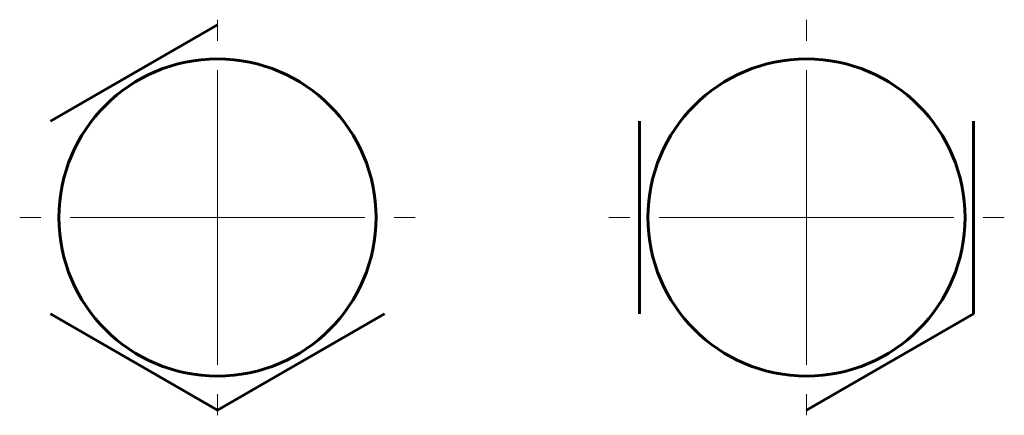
# Model space of a CAD drawing. Header units: millimetres. Extents: x -361 to 731, y -180 to 180.
# Tile 3 of 14: x -25 to 25, y 96 to 116. Entities that reach past the tile are written whole.
import ezdxf

# ---------------------------------------------------------------- set-up
doc = ezdxf.new("R2010")
doc.units = ezdxf.units.MM
doc.linetypes.add('K5LT_AXLED', pattern=[12, 7.5, -1.5, 1.5, -1.5])
doc.linetypes.add('K5LT_BASIC', pattern=[0])
doc.layers.add('Системный слой (1)', color=7, linetype='Continuous', true_color=0x6c6c6c)

# ---------------------------------------------------------------- blocks, each defined once
blk = doc.blocks.new('U29')
at = {"layer": 'Системный слой (1)', "color": 30, "linetype": 'K5LT_AXLED', "lineweight": 18, "true_color": 0xff8000}
for q in [(-15, 116.075), (-25.075, 106), (-4.925, 106), (-15, 95.925)]:
    blk.add_line((-15, 106), q, dxfattribs=at)
blk = doc.blocks.new('U32')
at = {"layer": 'Системный слой (1)', "color": 30, "linetype": 'K5LT_AXLED', "lineweight": 18, "true_color": 0xff8000}
for q in [(15, 116.075), (4.925, 106), (25.075, 106), (15, 95.925)]:
    blk.add_line((15, 106), q, dxfattribs=at)

msp = doc.modelspace()

# ---------------------------------------------------------------- linework, layer by layer
at = {"layer": 'Системный слой (1)', "color": 150, "linetype": 'K5LT_BASIC', "lineweight": 60, "true_color": 0x0080ff}
for p, q in [((-23.5, 110.907), (-15, 115.815)), ((6.5, 101.093), (6.5, 110.907)), ((23.5, 110.907), (23.5, 101.093)), ((-15, 96.185), (-23.5, 101.093)), ((-6.5, 101.093), (-15, 96.185)), ((23.5, 101.093), (15, 96.185))]:
    msp.add_line(p, q, dxfattribs=at)
for centre in [(-15, 106), (15, 106)]:
    msp.add_circle(centre, 8.075, dxfattribs=at)

# ---------------------------------------------------------------- block references
at = {"layer": 'Системный слой (1)'}
for name in ['U29', 'U32']:
    msp.add_blockref(name, (0, 0), dxfattribs=at)

doc.saveas('drawing.dxf')
